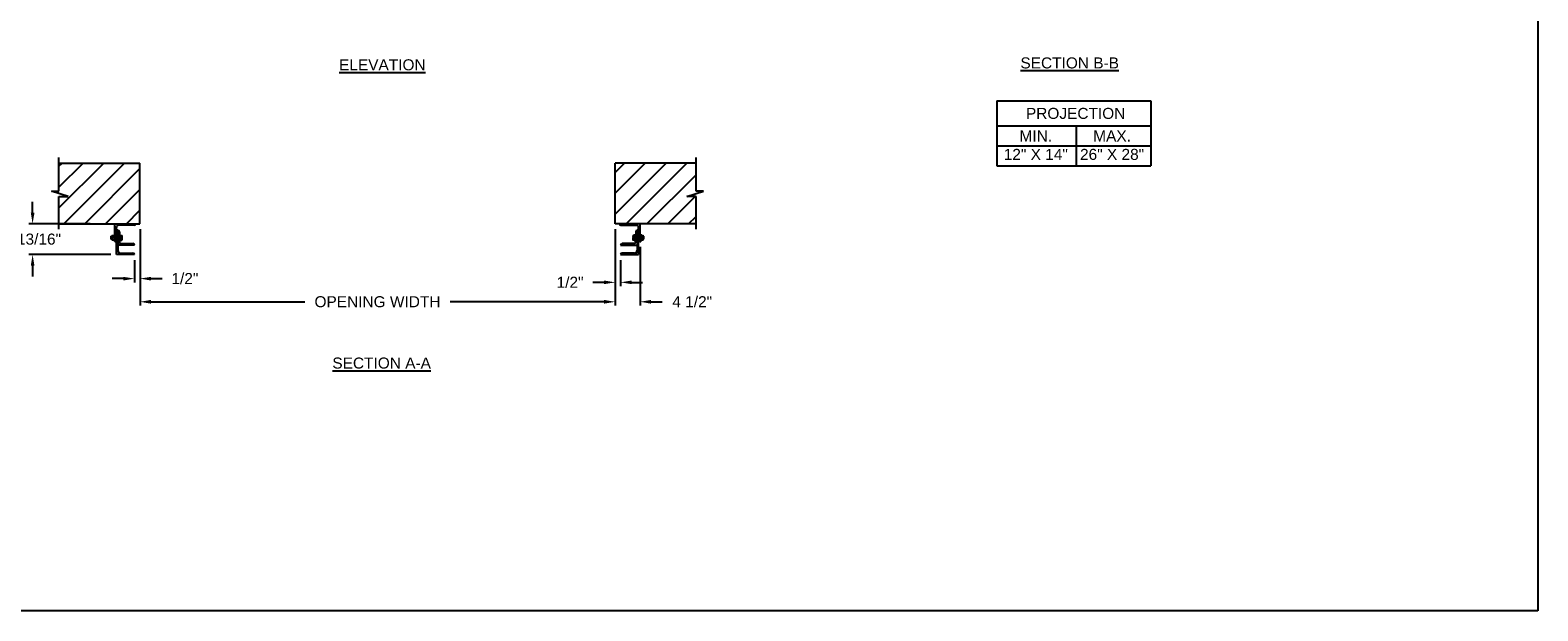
# Model space of a CAD drawing. Header units: inches. Extents: x 170 to 312, y 215 to 248.
# Tile 85 of 256: x 176.26 to 189.06, y 234.45 to 239.38. Entities that reach past the tile are written whole.
import ezdxf

# ---------------------------------------------------------------- set-up
doc = ezdxf.new("R2010")
doc.units = ezdxf.units.IN
doc.header["$LTSCALE"] = 0.25
doc.header["$MEASUREMENT"] = 0
doc.layers.add('ANNOTATIONS', color=1, linetype='Continuous')
doc.layers.add('MOTOR RH', color=7, linetype='Continuous')
doc.styles.add('ARIAL', font='arial.ttf', dxfattribs={"height": 0.09375})
doc.dimstyles.new('STANDARD$0', dxfattribs={"dimtxt": 0.09375, "dimasz": 0.09375, "dimexe": 0.03125, "dimexo": 0.046875, "dimgap": 0.09, "dimtad": 0, "dimtih": 1, "dimtoh": 1, "dimdec": 4, "dimzin": 0, "dimdsep": 46, "dimtxsty": 'ARIAL', "dimcen": 0.09, "dimadec": 0, "dimazin": 0, "dimtfac": 1, "dimtdec": 4, "dimtofl": 0, "dimtmove": 0, "dimatfit": 1, "dimfxl": 1, "dimtolj": 1, "dimtzin": 0, "dimarcsym": 0})
pattern_1 = [(45, (-1.9832, -13.09525), (-0.08838835, 0.08838835), [])]

# ---------------------------------------------------------------- blocks, each defined once
blk = doc.blocks.new('*D14')
at = {"layer": 'ANNOTATIONS', "color": 0, "lineweight": -2, "transparency": 16777216}
for p, q in [((176.28, 237.829), (176.28, 237.923)), ((176.77, 237.736), (176.249, 237.736)), ((176.945, 237.474), (176.249, 237.474)), ((176.28, 237.38), (176.28, 237.287))]:
    blk.add_line(p, q, dxfattribs=at)
at = {"layer": 'ANNOTATIONS', "color": 0, "transparency": 16777216}
for points in [[(176.265, 237.829), (176.296, 237.829), (176.28, 237.736)], [(176.265, 237.38), (176.296, 237.38), (176.28, 237.474)]]:
    blk.add_solid(points, dxfattribs=at)
at = {"layer": 'defpoints', "color": 0, "transparency": 16777216}
for p in [(176.817, 237.736), (176.28, 237.474), (176.992, 237.474)]:
    blk.add_point(p, dxfattribs=at)
at = {"layer": 'ANNOTATIONS', "color": 0, "transparency": 16777216, "insert": (176.28, 237.605), "char_height": 0.09375, "attachment_point": 5, "style": 'ARIAL'}
blk.add_mtext('\\A1;5 13/16"', dxfattribs=at)
blk = doc.blocks.new('*D15')
at = {"layer": 'ANNOTATIONS', "color": 0, "lineweight": -2, "transparency": 16777216}
for p, q in [((181.225, 237.689), (181.225, 237.207)), ((181.272, 237.427), (181.272, 237.207)), ((181.131, 237.238), (181.037, 237.238)), ((181.366, 237.238), (181.459, 237.238))]:
    blk.add_line(p, q, dxfattribs=at)
at = {"layer": 'ANNOTATIONS', "color": 0, "transparency": 16777216}
for points in [[(181.131, 237.254), (181.131, 237.223), (181.225, 237.238)], [(181.366, 237.254), (181.366, 237.223), (181.272, 237.238)]]:
    blk.add_solid(points, dxfattribs=at)
at = {"layer": 'defpoints', "color": 0, "transparency": 16777216}
for p in [(181.225, 237.736), (181.272, 237.474), (181.272, 237.238)]:
    blk.add_point(p, dxfattribs=at)
at = {"layer": 'ANNOTATIONS', "color": 0, "transparency": 16777216, "insert": (180.843, 237.238), "char_height": 0.0938, "attachment_point": 5, "style": 'ARIAL'}
blk.add_mtext('\\A1;1/2"', dxfattribs=at)
blk = doc.blocks.new('*D16')
at = {"layer": 'ANNOTATIONS', "color": 0, "lineweight": -2, "transparency": 16777216}
for p, q in [((177.192, 237.689), (177.192, 237.238)), ((177.145, 237.427), (177.145, 237.238)), ((177.051, 237.27), (176.957, 237.27)), ((177.285, 237.27), (177.379, 237.27))]:
    blk.add_line(p, q, dxfattribs=at)
at = {"layer": 'ANNOTATIONS', "color": 0, "transparency": 16777216}
for points in [[(177.051, 237.285), (177.051, 237.254), (177.145, 237.27)], [(177.285, 237.285), (177.285, 237.254), (177.192, 237.27)]]:
    blk.add_solid(points, dxfattribs=at)
at = {"layer": 'defpoints', "color": 0, "transparency": 16777216}
for p in [(177.192, 237.736), (177.145, 237.474), (177.145, 237.27)]:
    blk.add_point(p, dxfattribs=at)
at = {"layer": 'ANNOTATIONS', "color": 0, "transparency": 16777216, "insert": (177.573, 237.27), "char_height": 0.0938, "attachment_point": 5, "style": 'ARIAL'}
blk.add_mtext('\\A1;1/2"', dxfattribs=at)
blk = doc.blocks.new('*D19')
at = {"layer": 'ANNOTATIONS', "color": 0, "lineweight": -2, "transparency": 16777216}
for p, q in [((181.225, 237.689), (181.225, 237.042)), ((181.437, 237.539), (181.437, 237.042)), ((181.131, 237.073), (181.037, 237.073)), ((181.531, 237.073), (181.625, 237.073))]:
    blk.add_line(p, q, dxfattribs=at)
at = {"layer": 'ANNOTATIONS', "color": 0, "transparency": 16777216}
for points in [[(181.131, 237.089), (181.131, 237.057), (181.225, 237.073)], [(181.531, 237.089), (181.531, 237.057), (181.437, 237.073)]]:
    blk.add_solid(points, dxfattribs=at)
at = {"layer": 'defpoints', "color": 0, "transparency": 16777216}
for p in [(181.225, 237.736), (181.437, 237.586), (181.437, 237.073)]:
    blk.add_point(p, dxfattribs=at)
at = {"layer": 'ANNOTATIONS', "color": 0, "transparency": 16777216, "insert": (181.88, 237.073), "char_height": 0.0938, "attachment_point": 5, "style": 'ARIAL'}
blk.add_mtext('\\A1;4 1/2"', dxfattribs=at)
blk = doc.blocks.new('*D22')
at = {"layer": 'ANNOTATIONS', "color": 0, "lineweight": -2, "transparency": 16777216}
for p, q in [((177.192, 237.689), (177.192, 237.042)), ((181.225, 237.689), (181.225, 237.042)), ((177.285, 237.073), (178.592, 237.073)), ((181.131, 237.073), (179.825, 237.073))]:
    blk.add_line(p, q, dxfattribs=at)
at = {"layer": 'ANNOTATIONS', "color": 0, "transparency": 16777216}
for points in [[(177.285, 237.089), (177.285, 237.057), (177.192, 237.073)], [(181.131, 237.089), (181.131, 237.057), (181.225, 237.073)]]:
    blk.add_solid(points, dxfattribs=at)
at = {"layer": 'defpoints', "color": 0, "transparency": 16777216}
for p in [(177.192, 237.736), (181.225, 237.736), (181.225, 237.073)]:
    blk.add_point(p, dxfattribs=at)
at = {"layer": 'ANNOTATIONS', "color": 0, "transparency": 16777216, "insert": (179.208, 237.073), "char_height": 0.09375, "attachment_point": 5, "style": 'ARIAL'}
blk.add_mtext('\\A1;OPENING WIDTH', dxfattribs=at)

msp = doc.modelspace()

# ---------------------------------------------------------------- hatches: boundary and pattern name
at = {"layer": 'MOTOR RH'}
h = msp.add_hatch(dxfattribs=at)
h.set_pattern_fill('ANSI31', color=256, style=0)
h.set_pattern_definition(pattern_1)
h.paths.add_polyline_path([(177.19158, 238.25136), (176.50408, 238.25136), (176.50408, 238.01416), (176.43998, 238.01416), (176.58205, 237.96726), (176.50408, 237.96726), (176.50408, 237.73574), (177.19158, 237.73574), (177.19158, 237.89824)])
h = msp.add_hatch(dxfattribs=at)
h.set_pattern_fill('ANSI31', color=256, style=0)
h.set_pattern_definition(pattern_1)
h.paths.add_polyline_path([(181.97652, 238.01416), (181.91242, 238.01416), (181.91242, 238.25136), (181.22492, 238.25136), (181.22492, 237.73574), (181.24309, 237.73574), (181.91242, 237.73574), (181.91242, 237.96726), (181.83445, 237.96726)])

# ---------------------------------------------------------------- linework, layer by layer
at = {"layer": 'ANNOTATIONS'}
for p, q in [((184.4663, 238.78011), (184.4663, 238.22873)), ((184.4663, 238.78011), (185.77407, 238.78011)), ((185.77407, 238.78011), (185.77407, 238.22873)), ((184.4663, 238.56863), (185.77407, 238.56863)), ((185.13915, 238.56863), (185.13915, 238.22873)), ((184.4663, 238.39868), (185.77407, 238.39868)), ((184.4663, 238.22873), (185.77407, 238.22873))]:
    msp.add_line(p, q, dxfattribs=at)
at = {"layer": 'defpoints'}
msp.add_lwpolyline([(189.05875, 234.44685), (169.58887, 234.44685), (169.58887, 247.18196), (189.05875, 247.18196)], close=True, dxfattribs=at)
at = {"layer": 'MOTOR RH'}
for p, q in [((176.50408, 238.01416), (176.50408, 238.29824)), ((176.50408, 238.25136), (177.19158, 238.25136)), ((177.19158, 237.73574), (177.19158, 238.25136)), ((181.22492, 237.73574), (181.22492, 238.25136)), ((181.91242, 238.25136), (181.22492, 238.25136)), ((181.91242, 238.01416), (181.91242, 238.29824)), ((176.58205, 237.96726), (176.43998, 238.01416)), ((176.43998, 238.01416), (176.50408, 238.01416)), ((176.50408, 237.68886), (176.50408, 237.96726)), ((176.50408, 237.96726), (176.58205, 237.96726)), ((181.83445, 237.96726), (181.97652, 238.01416)), ((181.91242, 237.96726), (181.83445, 237.96726)), ((181.97652, 238.01416), (181.91242, 238.01416)), ((181.91242, 237.68886), (181.91242, 237.96726)), ((176.50408, 237.73574), (177.19158, 237.73574)), ((176.97908, 237.58574), (176.97908, 237.73574)), ((176.99158, 237.47405), (176.99158, 237.70449)), ((176.99158, 237.68886), (176.99159, 237.68886)), ((177.14159, 237.72324), (177.01033, 237.72324)), ((181.91242, 237.73574), (181.22492, 237.73574)), ((181.27491, 237.72324), (181.40617, 237.72324)), ((181.42492, 237.68886), (181.42491, 237.68886)), ((181.42492, 237.47405), (181.42492, 237.70449)), ((181.43742, 237.58574), (181.43742, 237.73574)), ((176.94658, 237.628), (176.94807, 237.62949)), ((176.94658, 237.60597), (176.94658, 237.628)), ((176.94807, 237.60449), (176.94658, 237.60597)), ((176.94807, 237.62949), (176.95168, 237.62949)), ((176.94807, 237.60449), (176.94807, 237.62949)), ((176.95168, 237.60449), (176.94807, 237.60449)), ((176.95168, 237.63574), (176.97408, 237.63574)), ((176.95168, 237.59824), (176.95168, 237.63574)), ((176.95168, 237.59824), (176.97408, 237.59824)), ((176.97158, 237.61699), (176.95418, 237.61699)), ((176.97408, 237.64824), (176.97908, 237.64824)), ((176.97408, 237.64824), (176.97408, 237.58574)), ((176.97908, 237.58574), (176.97408, 237.58574)), ((176.99157, 237.58574), (176.99158, 237.58574)), ((177.00408, 237.67949), (177.00409, 237.67949)), ((177.00408, 237.67949), (177.00408, 237.50843)), ((177.01658, 237.667), (177.01658, 237.58261)), ((177.01658, 237.64824), (177.02158, 237.64824)), ((177.01658, 237.637), (177.03606, 237.637)), ((177.01658, 237.61983), (177.02356, 237.61983)), ((177.01658, 237.59982), (177.02356, 237.59982)), ((177.01658, 237.59698), (177.03606, 237.59698)), ((177.02158, 237.58574), (177.01658, 237.58574)), ((177.02158, 237.637), (177.02158, 237.64824)), ((177.02158, 237.58574), (177.02158, 237.59698)), ((177.02523, 237.63574), (177.02523, 237.5984)), ((177.02523, 237.61983), (177.03606, 237.61983)), ((177.02523, 237.59982), (177.03606, 237.59982)), ((177.03221, 237.56699), (177.13222, 237.56699)), ((177.03773, 237.63574), (177.03773, 237.5984)), ((181.38429, 237.56699), (181.28428, 237.56699)), ((181.37877, 237.63574), (181.37877, 237.5984)), ((181.39992, 237.637), (181.38044, 237.637)), ((181.39127, 237.61983), (181.38044, 237.61983)), ((181.39127, 237.59982), (181.38044, 237.59982)), ((181.39992, 237.59698), (181.38044, 237.59698)), ((181.39127, 237.63574), (181.39127, 237.5984)), ((181.39992, 237.61983), (181.39294, 237.61983)), ((181.39992, 237.59982), (181.39294, 237.59982)), ((181.39992, 237.64824), (181.39492, 237.64824)), ((181.39492, 237.637), (181.39492, 237.64824)), ((181.39492, 237.58574), (181.39492, 237.59698)), ((181.39492, 237.58574), (181.39992, 237.58574)), ((181.39992, 237.667), (181.39992, 237.58261)), ((181.41242, 237.67949), (181.41241, 237.67949)), ((181.41242, 237.67949), (181.41242, 237.50843)), ((181.42493, 237.58574), (181.42492, 237.58574)), ((181.44242, 237.64824), (181.43742, 237.64824)), ((181.43742, 237.58574), (181.44242, 237.58574)), ((181.44242, 237.64824), (181.44242, 237.58574)), ((181.44242, 237.63574), (181.46482, 237.63574)), ((181.44242, 237.59824), (181.46482, 237.59824)), ((181.44492, 237.61699), (181.46232, 237.61699)), ((181.46482, 237.59824), (181.46482, 237.63574)), ((181.46843, 237.62949), (181.46482, 237.62949)), ((181.46482, 237.60449), (181.46843, 237.60449)), ((181.46992, 237.628), (181.46843, 237.62949)), ((181.46843, 237.60449), (181.46843, 237.62949)), ((181.46843, 237.60449), (181.46992, 237.60597)), ((181.46992, 237.60597), (181.46992, 237.628)), ((177.14471, 237.47405), (176.99158, 237.47405)), ((177.14471, 237.55449), (177.00408, 237.55449)), ((177.02596, 237.48655), (177.13222, 237.48655)), ((177.14471, 237.5545), (177.14471, 237.55449)), ((177.14471, 237.47406), (177.14471, 237.47405)), ((181.27179, 237.5545), (181.27179, 237.55449)), ((181.27179, 237.55449), (181.41242, 237.55449)), ((181.27179, 237.47406), (181.27179, 237.47405)), ((181.27179, 237.47405), (181.42492, 237.47405)), ((181.39054, 237.48655), (181.28428, 237.48655))]:
    msp.add_line(p, q, dxfattribs=at)
at = {"layer": 'MOTOR RH', "flags": 128}
for points in [[(177.02356, 237.637), (177.02477, 237.6363), (177.02523, 237.63557)], [(177.02356, 237.61983), (177.02477, 237.62404), (177.02523, 237.62841)], [(177.02523, 237.60983), (177.0242, 237.61758), (177.02356, 237.61983)], [(177.02356, 237.59982), (177.02512, 237.60733), (177.02523, 237.60983)], [(177.02356, 237.59698), (177.02477, 237.59767), (177.02523, 237.5984)], [(177.03606, 237.637), (177.03727, 237.6363), (177.03773, 237.63557)], [(177.03606, 237.61983), (177.03727, 237.62404), (177.03773, 237.62841)], [(177.03773, 237.60983), (177.0367, 237.61758), (177.03606, 237.61983)], [(177.03606, 237.59982), (177.03762, 237.60733), (177.03773, 237.60983)], [(177.03606, 237.59698), (177.03727, 237.59767), (177.03773, 237.5984)], [(181.38044, 237.637), (181.37923, 237.6363), (181.37877, 237.63557)], [(181.38044, 237.61983), (181.37923, 237.62404), (181.37877, 237.62841)], [(181.37877, 237.60983), (181.3798, 237.61758), (181.38044, 237.61983)], [(181.38044, 237.59982), (181.37888, 237.60733), (181.37877, 237.60983)], [(181.38044, 237.59698), (181.37923, 237.59767), (181.37877, 237.5984)], [(181.39294, 237.637), (181.39173, 237.6363), (181.39127, 237.63557)], [(181.39294, 237.61983), (181.39173, 237.62404), (181.39127, 237.62841)], [(181.39127, 237.60983), (181.3923, 237.61758), (181.39294, 237.61983)], [(181.39294, 237.59982), (181.39138, 237.60733), (181.39127, 237.60983)], [(181.39294, 237.59698), (181.39173, 237.59767), (181.39127, 237.5984)]]:
    msp.add_lwpolyline(points, dxfattribs=at)
at = {"layer": 'MOTOR RH'}
for centre, radius, start, end in [((177.01033, 237.70449), 0.01875, 90, 180), ((176.99159, 237.67637), 0.01249, 0, 90), ((177.14159, 237.73573), 0.01249, 270, 0), ((181.27491, 237.73573), 0.01249, 180, 270), ((181.40617, 237.70449), 0.01875, 0, 90), ((181.42491, 237.67637), 0.01249, 90, 180), ((176.9747, 237.62524), 0.02304, 152.913174, 177.22408), ((176.97055, 237.62637), 0.01886, 180.027798, 209.834947), ((176.9747, 237.60649), 0.02304, 152.913175, 177.224058), ((176.97055, 237.60762), 0.01886, 180.027798, 209.834947), ((176.95107, 237.62524), 0.02304, 2.77592, 27.086826), ((176.95522, 237.62637), 0.01886, 330.165053, 359.972202), ((176.95107, 237.60649), 0.02304, 2.775942, 27.086825), ((176.95522, 237.60762), 0.01886, 330.165053, 359.972202), ((176.97909, 237.59823), 0.01249, 270, 0), ((177.00409, 237.667), 0.01249, 0, 90), ((177.03221, 237.58261), 0.01562, 180, 270), ((177.00022, 237.62799), 0.02502, 0.97621, 21.106816), ((177.023, 237.59746), 0.00243, 22.723879, 76.579246), ((177.01272, 237.62799), 0.02502, 0.97631, 21.106527), ((177.0355, 237.59746), 0.00243, 22.723939, 76.57869), ((177.13222, 237.5545), 0.01249, 0, 90), ((181.28428, 237.5545), 0.01249, 90, 180), ((181.40378, 237.62799), 0.02502, 158.893473, 179.02369), ((181.381, 237.59746), 0.00243, 103.42131, 157.276061), ((181.38429, 237.58261), 0.01562, 270, 0), ((181.41628, 237.62799), 0.02502, 158.893184, 179.02379), ((181.3935, 237.59746), 0.00243, 103.420754, 157.276121), ((181.41241, 237.667), 0.01249, 90, 180), ((181.43741, 237.59823), 0.01249, 180, 270), ((181.46543, 237.62524), 0.02304, 152.913174, 177.22408), ((181.46128, 237.62637), 0.01886, 180.027798, 209.834947), ((181.46543, 237.60649), 0.02304, 152.913175, 177.224058), ((181.46128, 237.60762), 0.01886, 180.027798, 209.834947), ((181.4418, 237.62524), 0.02304, 2.77592, 27.086826), ((181.44595, 237.62637), 0.01886, 330.165053, 359.972202), ((181.4418, 237.60649), 0.02304, 2.775942, 27.086825), ((181.44595, 237.60762), 0.01886, 330.165053, 359.972202), ((177.02596, 237.50843), 0.02188, 180, 270), ((177.13222, 237.47406), 0.01249, 0, 90), ((181.28428, 237.47406), 0.01249, 90, 180), ((181.39054, 237.50843), 0.02188, 270, 0)]:
    msp.add_arc(centre, radius, start, end, dxfattribs=at)

# ---------------------------------------------------------------- texts
at = {"layer": 'ANNOTATIONS', "char_height": 0.09375, "attachment_point": 2, "style": 'ARIAL'}
for s, insert, width in [('{\\LELEVATION}', (179.24914, 239.13353), 3.0834986), ('{\\LSECTION B-B}', (185.08463, 239.1495), 1.3823677), ('{\\LSECTION A-A}', (179.24323, 236.59935), 1.3823677)]:
    msp.add_mtext(s, dxfattribs=dict(at, insert=insert, width=width))
for s, width, insert in [('PROJECTION ', 1.7594917, (185.13499, 238.72067)), ('MIN.\\P12" X 14" ', 0.6711642, (184.79687, 238.52868)), ('MAX.\\P26" X 28"', 0.6567117, (185.4443, 238.52868))]:
    msp.add_mtext_dynamic_manual_height_columns(s, width=width, gutter_width=1.36268, heights=[0], dxfattribs=dict(at, insert=insert))

# ---------------------------------------------------------------- dimensions: what is measured, and where the dimension line sits
at = {"layer": 'ANNOTATIONS'}
for base, p1, p2, angle, text, picture, middle in [((176.28024, 237.47405), (176.81658, 237.73573), (176.99158, 237.47405), 90, '5 13/16"', '*D14', (176.28024, 237.60489)), ((177.14471, 237.26963), (177.19158, 237.73574), (177.14471, 237.47405), 180, '1/2"', '*D16', (177.57316, 237.26963))]:
    dim = msp.add_linear_dim(base=base, p1=p1, p2=p2, angle=angle, text=text, dimstyle='STANDARD$0', dxfattribs=at)
    dim.commit()
    dim.dimension.update_dxf_attribs({"geometry": picture, "text_midpoint": middle, "dimtype": 160})
dim = msp.add_aligned_dim(p1=(177.19158, 237.73574), p2=(181.22492, 237.73574), distance=-0.6628, text='OPENING WIDTH', dimstyle='STANDARD$0', dxfattribs=at)
dim.commit()
dim.dimension.update_dxf_attribs({"geometry": '*D22', "text_midpoint": (179.20825, 237.07293)})
for base, p2, text, picture, middle in [((181.27179, 237.23838), (181.27179, 237.47405), '1/2"', '*D15', (180.84334, 237.23838)), ((181.43742, 237.07293), (181.43742, 237.58574), '4 1/2"', '*D19', (181.87991, 237.07293))]:
    dim = msp.add_linear_dim(base=base, p1=(181.22492, 237.73574), p2=p2, text=text, dimstyle='STANDARD$0', dxfattribs=at)
    dim.commit()
    dim.dimension.update_dxf_attribs({"geometry": picture, "text_midpoint": middle, "dimtype": 160})

doc.saveas('drawing.dxf')
